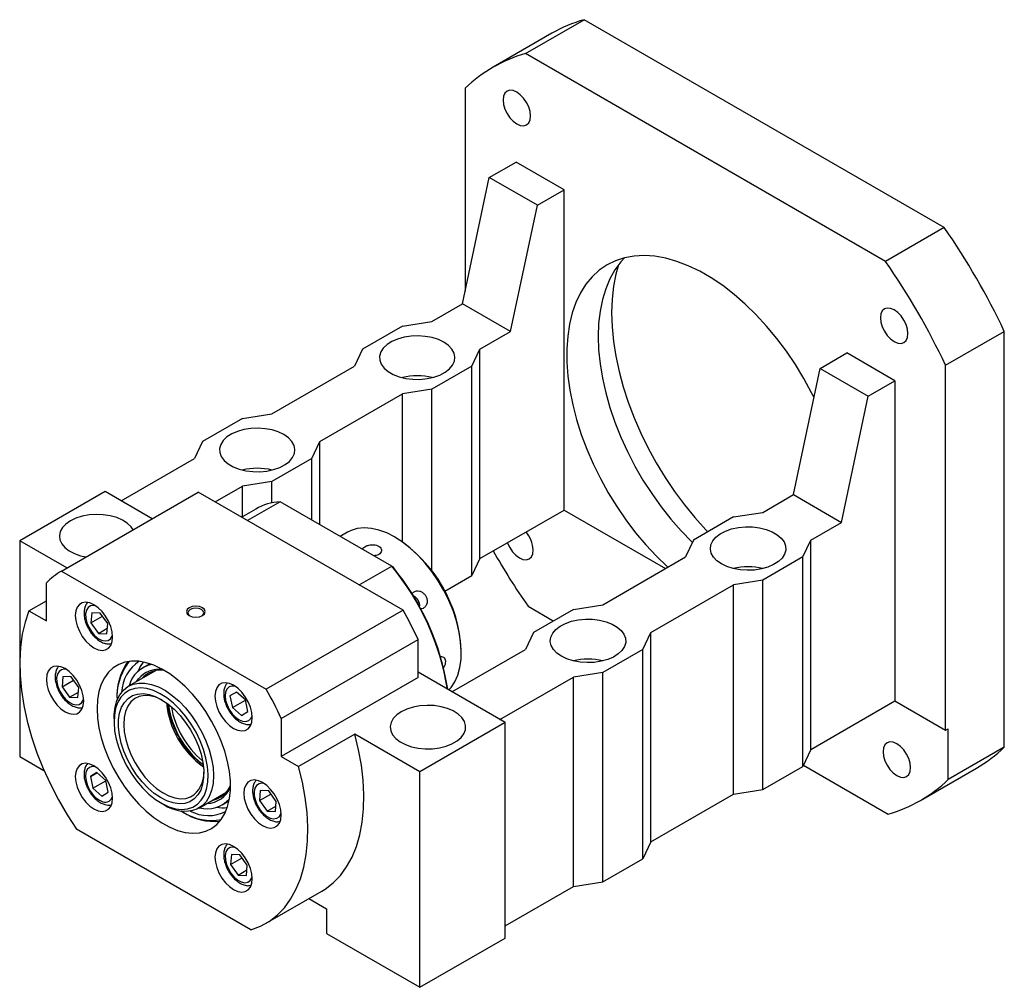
# Model space of a CAD drawing. Header units: millimetres. Extents: x 62 to 839, y 27 to 598.
# Tile 5 of 5: x 566 to 827, y 313 to 569. Entities that reach past the tile are written whole.
import ezdxf

# ---------------------------------------------------------------- set-up
doc = ezdxf.new("R2010")
doc.units = ezdxf.units.MM
doc.header["$LTSCALE"] = 3

msp = doc.modelspace()

# ---------------------------------------------------------------- linework, layer by layer
at = {"color": 7, "linetype": 'Continuous', "lineweight": 25}
for p, q in [((699.756, 560.38), (715.312, 569.36)), ((810.772, 514.253), (715.312, 569.36)), ((706.797, 565.748), (691.24, 556.768)), ((795.216, 505.272), (699.756, 560.38)), ((683.846, 551.192), (683.846, 497.385)), ((690.21, 527.514), (697.281, 531.596)), ((710.009, 524.249), (697.281, 531.596)), ((683.139, 494.037), (690.21, 527.514)), ((702.938, 520.167), (690.21, 527.514)), ((702.938, 520.167), (710.009, 524.249)), ((710.009, 439.328), (710.009, 524.249)), ((695.867, 486.689), (702.938, 520.167)), ((810.772, 514.253), (795.216, 505.272)), ((675.007, 489.342), (683.139, 494.037)), ((695.867, 486.689), (683.139, 494.037)), ((667.229, 488.118), (656.623, 481.995)), ((667.229, 488.118), (675.007, 489.342)), ((687.735, 481.995), (695.867, 486.689)), ((811.125, 477.715), (826.682, 486.696)), ((826.682, 376.463), (826.682, 486.696)), ((656.623, 481.995), (654.501, 477.505)), ((685.614, 477.505), (687.735, 481.995)), ((687.735, 426.47), (687.735, 481.995)), ((777.891, 476.897), (784.962, 480.979)), ((797.69, 473.631), (784.962, 480.979)), ((632.581, 464.85), (654.501, 477.505)), ((685.614, 477.505), (675.007, 471.381)), ((685.614, 421.98), (685.614, 477.505)), ((811.125, 380.947), (811.125, 477.715)), ((770.82, 443.419), (777.891, 476.897)), ((777.891, 476.897), (790.619, 469.549)), ((790.619, 469.549), (797.69, 473.631)), ((797.69, 473.631), (797.69, 388.711)), ((645.309, 457.503), (667.229, 470.157)), ((675.007, 471.381), (667.229, 470.157)), ((667.229, 430.866), (667.229, 470.157)), ((675.007, 423.169), (675.007, 471.381)), ((783.548, 436.072), (790.619, 469.549)), ((624.803, 463.626), (632.581, 464.85)), ((624.803, 463.626), (614.196, 457.503)), ((614.196, 457.503), (612.075, 453.012)), ((643.188, 453.012), (645.309, 457.503)), ((645.309, 435.462), (645.309, 457.503)), ((592.63, 441.787), (612.075, 453.012)), ((643.188, 453.012), (632.581, 446.889)), ((643.188, 436.687), (643.188, 453.012)), ((632.581, 446.889), (624.803, 445.665)), ((632.581, 441.238), (632.581, 446.889)), ((588.387, 444.236), (565.759, 431.174)), ((576.814, 423.162), (613.088, 444.103)), ((600.853, 437.039), (588.387, 444.236)), ((667.347, 412.78), (613.088, 444.103)), ((617.593, 441.502), (624.803, 445.665)), ((624.803, 437.587), (624.803, 445.665)), ((634.766, 441.549), (626.139, 436.569)), ((664.338, 424.477), (634.766, 441.549)), ((762.689, 438.725), (770.82, 443.419)), ((770.82, 443.419), (783.548, 436.072)), ((628.303, 439.608), (624.589, 437.464)), ((687.735, 426.47), (710.009, 439.328)), ((710.002, 439.324), (736.864, 423.817)), ((754.91, 437.501), (762.689, 438.725)), ((754.91, 437.501), (744.304, 431.377)), ((775.417, 431.377), (783.548, 436.072)), ((652.609, 433.433), (650.717, 432.34)), ((578.226, 423.977), (565.759, 431.174)), ((565.759, 431.174), (565.759, 374.016)), ((665.464, 431.989), (665.111, 432.193)), ((744.304, 431.377), (742.183, 426.887)), ((773.295, 426.887), (775.417, 431.377)), ((775.417, 375.853), (775.417, 431.377)), ((687.735, 426.47), (685.614, 421.98)), ((720.262, 414.233), (742.183, 426.887)), ((773.295, 426.887), (762.689, 420.764)), ((773.295, 371.362), (773.295, 426.887)), ((576.814, 423.162), (631.072, 391.839)), ((655.711, 419.497), (664.338, 424.477)), ((664.338, 424.477), (664.598, 424.327)), ((678.402, 417.816), (685.614, 421.98)), ((762.689, 420.764), (754.91, 419.54)), ((762.689, 365.239), (762.689, 420.764)), ((572.83, 409.947), (572.83, 419.995)), ((732.99, 406.885), (754.91, 419.54)), ((754.91, 364.015), (754.91, 419.54)), ((568.201, 412.62), (572.83, 415.292)), ((568.201, 412.62), (572.83, 409.947)), ((667.347, 412.78), (631.072, 391.839)), ((700.463, 413.81), (707.168, 409.94)), ((712.484, 413.008), (701.877, 406.885)), ((712.484, 413.008), (720.262, 414.233)), ((584.855, 412.116), (584.634, 409.427)), ((584.634, 409.427), (587.679, 411.184)), ((587.078, 412.021), (584.855, 412.116)), ((589.08, 409.236), (587.078, 412.021)), ((584.634, 409.427), (586.637, 406.641)), ((586.637, 406.641), (588.978, 407.993)), ((588.86, 406.546), (589.08, 409.236)), ((586.637, 406.641), (588.86, 406.546)), ((635.056, 384.073), (671.33, 405.013)), ((671.33, 394.966), (671.33, 405.013)), ((701.877, 406.885), (699.756, 402.395)), ((730.869, 402.395), (732.99, 406.885)), ((732.99, 351.36), (732.99, 406.885)), ((680.311, 391.169), (699.756, 402.395)), ((682.786, 401.576), (682.786, 401.985)), ((730.869, 402.395), (720.262, 396.272)), ((730.869, 346.87), (730.869, 402.395)), ((601.737, 396.733), (594.619, 392.624)), ((600.227, 398.574), (598.394, 397.516)), ((577.192, 395.177), (576.971, 392.487)), ((576.971, 392.487), (580.016, 394.245)), ((579.415, 395.081), (577.192, 395.177)), ((581.417, 392.296), (579.415, 395.081)), ((671.33, 394.966), (635.056, 374.025)), ((694.453, 383.006), (671.33, 396.354)), ((693.039, 383.822), (712.484, 395.047)), ((720.262, 396.272), (712.484, 395.047)), ((712.484, 339.523), (712.484, 395.047)), ((720.262, 340.747), (720.262, 396.272)), ((576.971, 392.487), (578.974, 389.702)), ((581.197, 389.607), (581.417, 392.296)), ((578.974, 389.702), (581.316, 391.054)), ((578.974, 389.702), (581.197, 389.607)), ((623.203, 391.075), (621.486, 390.049)), ((623.227, 391.054), (621.486, 390.049)), ((621.486, 390.049), (622.141, 386.945)), ((622.141, 386.945), (625.587, 388.935)), ((625.574, 388.998), (623.203, 391.075)), ((626.229, 385.894), (625.574, 388.998)), ((622.141, 386.945), (624.512, 384.868)), ((775.417, 375.853), (797.69, 388.711)), ((797.683, 388.707), (811.125, 380.947)), ((590.756, 384.085), (590.756, 383.268)), ((624.512, 384.868), (626.229, 385.894)), ((635.056, 384.073), (635.056, 374.025)), ((694.453, 383.006), (671.825, 369.943)), ((694.453, 325.848), (694.453, 383.006)), ((811.125, 380.947), (811.833, 381.355)), ((811.833, 367.891), (811.833, 381.355)), ((654.535, 379.925), (639.685, 371.353)), ((671.825, 369.943), (654.535, 379.925)), ((775.417, 375.853), (773.295, 371.362)), ((826.682, 376.463), (811.833, 367.891)), ((565.759, 374.016), (572.196, 370.3)), ((635.056, 374.025), (639.685, 371.353)), ((762.689, 365.239), (773.295, 371.362)), ((773.445, 371.679), (795.923, 358.703)), ((804.438, 362.315), (819.288, 370.887)), ((586.203, 369.708), (584.486, 368.682)), ((584.486, 368.682), (586.227, 369.687)), ((584.486, 368.682), (585.141, 365.578)), ((588.574, 367.631), (586.203, 369.708)), ((671.825, 312.785), (671.825, 369.943)), ((585.141, 365.578), (588.587, 367.568)), ((585.141, 365.578), (587.512, 363.501)), ((589.229, 364.528), (588.574, 367.631)), ((587.512, 363.501), (589.229, 364.528)), ((613.267, 360.32), (620.386, 364.429)), ((629.518, 364.97), (629.297, 362.28)), ((629.297, 362.28), (632.342, 364.038)), ((631.741, 364.874), (629.518, 364.97)), ((633.743, 362.089), (631.741, 364.874)), ((732.99, 351.36), (754.91, 364.015)), ((754.91, 364.015), (762.689, 365.239)), ((603.234, 361.653), (603.941, 361.245)), ((619.392, 361.142), (621.225, 362.2)), ((629.297, 362.28), (631.3, 359.495)), ((631.3, 359.495), (633.641, 360.847)), ((633.523, 359.399), (633.743, 362.089)), ((608.512, 359.549), (609.19, 359.156)), ((631.3, 359.495), (633.523, 359.399)), ((627.041, 328.027), (580.846, 354.694)), ((732.99, 351.36), (730.869, 346.87)), ((621.855, 348.03), (621.634, 345.341)), ((621.634, 345.341), (624.679, 347.099)), ((624.078, 347.935), (621.855, 348.03)), ((626.08, 345.15), (624.078, 347.935)), ((621.634, 345.341), (623.637, 342.556)), ((625.86, 342.46), (626.08, 345.15)), ((720.262, 340.747), (730.869, 346.87)), ((623.637, 342.556), (625.978, 343.907)), ((623.637, 342.556), (625.86, 342.46)), ((694.453, 329.113), (712.484, 339.523)), ((712.484, 339.523), (720.262, 340.747)), ((630.941, 329.705), (645.79, 338.277)), ((642.386, 336.312), (647.077, 333.605)), ((647.077, 333.605), (647.077, 327.072)), ((647.077, 327.072), (671.825, 312.785)), ((671.825, 312.785), (694.453, 325.848))]:
    msp.add_line(p, q, dxfattribs=at)
at = {"color": 8, "linetype": 'Continuous', "lineweight": 25}
for p, q in [((594.935, 399.236), (594.259, 398.484)), ((596.721, 393.837), (597.246, 394.575)), ((605.117, 387.861), (605.152, 387.575)), ((613.984, 372.106), (614.393, 371.793))]:
    msp.add_line(p, q, dxfattribs=at)
at = {"color": 7, "linetype": 'Continuous', "lineweight": 25, "flags": 128}
for points in [[(701.127, 543.837), (701.003, 544.997), (700.64, 546.222), (700.061, 547.427), (699.307, 548.53), (698.428, 549.458), (697.486, 550.145), (696.543, 550.546), (695.665, 550.633), (694.911, 550.4), (694.332, 549.863), (693.968, 549.059), (693.844, 548.042), (693.968, 546.882), (694.332, 545.658), (694.911, 544.453), (695.665, 543.349), (696.543, 542.422), (697.486, 541.735), (698.428, 541.334), (699.307, 541.247), (700.061, 541.48), (700.64, 542.017), (701.003, 542.821), (701.127, 543.837)], [(776.258, 469.165), (775.623, 470.428), (773.564, 474.216), (771.325, 477.902), (768.923, 481.459), (766.373, 484.865), (763.692, 488.095), (760.901, 491.126), (758.017, 493.939), (755.06, 496.514), (752.051, 498.833), (749.011, 500.88), (745.961, 502.641), (742.92, 504.104), (739.912, 505.259), (736.955, 506.098), (734.071, 506.615), (731.279, 506.806), (728.599, 506.671), (726.049, 506.21), (723.646, 505.426), (721.408, 504.325), (719.349, 502.914), (717.483, 501.204), (715.825, 499.205), (714.384, 496.932), (713.171, 494.4), (712.194, 491.626), (711.46, 488.631), (710.974, 485.433), (710.739, 482.057), (710.758, 478.523), (711.029, 474.858), (711.551, 471.086), (712.321, 467.233), (713.332, 463.325), (714.579, 459.39), (716.052, 455.455), (717.741, 451.547), (719.636, 447.692), (721.721, 443.917), (723.985, 440.249), (726.41, 436.711), (728.98, 433.33), (731.678, 430.127), (734.484, 427.126), (737.38, 424.346), (737.536, 424.205)], [(725.997, 506.197), (725.047, 505.148), (723.492, 503.031), (722.157, 500.649), (721.052, 498.017), (720.185, 495.154), (719.562, 492.08), (719.186, 488.814), (719.06, 485.381)], [(724.429, 504.373), (723.748, 501.896), (723.129, 498.659), (722.756, 495.236), (722.631, 491.647), (722.756, 487.913), (723.129, 484.059), (723.748, 480.108), (724.609, 476.084), (725.707, 472.013), (727.036, 467.918), (728.586, 463.826), (730.349, 459.762), (732.313, 455.75), (734.467, 451.816), (736.797, 447.984), (739.289, 444.277), (741.927, 440.718), (744.696, 437.33), (747.578, 434.132), (748.11, 433.575)], [(801.127, 486.109), (801.003, 487.269), (800.64, 488.493), (800.061, 489.698), (799.307, 490.802), (798.428, 491.729), (797.486, 492.416), (796.543, 492.817), (795.665, 492.904), (794.911, 492.671), (794.332, 492.134), (793.968, 491.33), (793.844, 490.313), (793.968, 489.153), (794.332, 487.929), (794.911, 486.724), (795.665, 485.62), (796.543, 484.693), (797.486, 484.006), (798.428, 483.605), (799.307, 483.518), (800.061, 483.751), (800.64, 484.288), (801.003, 485.092), (801.127, 486.109)], [(678.189, 483.832), (676.723, 484.53), (675.055, 485.056), (673.244, 485.391), (671.356, 485.521), (669.46, 485.443), (667.624, 485.159), (665.914, 484.679), (664.392, 484.021), (663.113, 483.209), (662.123, 482.272), (661.459, 481.244), (661.144, 480.161), (661.189, 479.064), (661.593, 477.992), (662.342, 476.983), (663.407, 476.074), (664.751, 475.298), (666.326, 474.683), (668.073, 474.251), (669.931, 474.018), (671.832, 473.991), (673.706, 474.173), (675.488, 474.557), (677.111, 475.128), (678.518, 475.866), (679.657, 476.745), (680.488, 477.732), (680.98, 478.792), (681.115, 479.887), (680.89, 480.977), (680.311, 482.022), (679.4, 482.985), (678.189, 483.832)], [(719.06, 485.381), (719.186, 481.802), (719.562, 478.102), (720.185, 474.308), (721.052, 470.444), (722.157, 466.537), (723.492, 462.613), (725.047, 458.701), (726.813, 454.825), (728.777, 451.013), (730.926, 447.291), (733.245, 443.685), (735.719, 440.218), (738.329, 436.914), (741.06, 433.797), (743.891, 430.887), (744.015, 430.766)], [(635.763, 459.339), (634.297, 460.038), (632.628, 460.564), (630.818, 460.898), (628.93, 461.029), (627.034, 460.95), (625.197, 460.666), (623.487, 460.187), (621.965, 459.529), (620.686, 458.717), (619.697, 457.78), (619.033, 456.752), (618.717, 455.669), (618.763, 454.572), (619.167, 453.5), (619.915, 452.491), (620.981, 451.582), (622.325, 450.806), (623.899, 450.191), (625.647, 449.759), (627.505, 449.525), (629.405, 449.499), (631.28, 449.681), (633.061, 450.065), (634.685, 450.636), (636.091, 451.374), (637.231, 452.253), (638.061, 453.24), (638.553, 454.3), (638.689, 455.395), (638.463, 456.485), (637.884, 457.53), (636.973, 458.493), (635.763, 459.339)], [(579.194, 436.48), (577.984, 435.634), (577.073, 434.671), (576.494, 433.625), (576.268, 432.536), (576.404, 431.441), (576.896, 430.381), (577.727, 429.394), (578.866, 428.515), (580.273, 427.777), (581.896, 427.206), (583.272, 426.89)], [(595.807, 434.126), (595.26, 434.921), (594.271, 435.858), (592.992, 436.67), (591.47, 437.328), (589.76, 437.807), (587.924, 438.091), (586.028, 438.169), (584.14, 438.039), (582.329, 437.705), (580.66, 437.179), (579.194, 436.48)], [(665.108, 432.195), (663.017, 433.259), (660.956, 434.021), (658.952, 434.471), (657.036, 434.602), (655.232, 434.414), (653.568, 433.907), (652.609, 433.433)], [(751.728, 425.05), (750.518, 425.897), (749.607, 426.86), (749.028, 427.905), (748.802, 428.995), (748.938, 430.09), (749.43, 431.15), (750.261, 432.137), (751.4, 433.016), (752.807, 433.754), (754.43, 434.325), (756.211, 434.709), (758.086, 434.891), (759.987, 434.864), (761.844, 434.631), (763.592, 434.199), (765.166, 433.584), (766.511, 432.808), (767.576, 431.899), (768.325, 430.89), (768.729, 429.818), (768.774, 428.721), (768.459, 427.638), (767.794, 426.61), (766.805, 425.673), (765.526, 424.861), (764.004, 424.203), (762.294, 423.723), (760.458, 423.439), (758.562, 423.361), (756.674, 423.491), (754.863, 423.826), (753.194, 424.352), (751.728, 425.05)], [(679.511, 391.631), (680.056, 392.255), (681.067, 393.789), (681.854, 395.576), (682.406, 397.59), (682.716, 399.804), (682.778, 402.186), (682.592, 404.702), (682.16, 407.318), (681.49, 409.996), (680.589, 412.7), (679.471, 415.391), (678.151, 418.031), (676.648, 420.583), (674.983, 423.011), (673.18, 425.282), (671.263, 427.364), (669.26, 429.227), (667.199, 430.845), (665.108, 432.195)], [(695.009, 430.669), (695.039, 430.59), (695.618, 429.385), (696.372, 428.281), (697.25, 427.354), (698.193, 426.666), (699.135, 426.266), (700.014, 426.179), (700.768, 426.412), (701.347, 426.948), (701.71, 427.753), (701.835, 428.769)], [(580.493, 411.372), (580.618, 410.029), (580.984, 408.609), (581.573, 407.185), (582.357, 405.827), (583.296, 404.605), (584.342, 403.578), (585.443, 402.799), (586.545, 402.306), (587.591, 402.125), (588.529, 402.264), (589.313, 402.717), (589.903, 403.46), (590.269, 404.457), (590.393, 405.657), (590.269, 407.001), (589.903, 408.42), (589.313, 409.844), (588.529, 411.202), (587.591, 412.425), (586.545, 413.451), (585.443, 414.23), (584.342, 414.723), (583.296, 414.904), (582.357, 414.765), (581.573, 414.312), (580.984, 413.569), (580.618, 412.572), (580.493, 411.372)], [(568.201, 412.62), (567.186, 409.63), (566.438, 406.398), (565.963, 402.949), (565.766, 399.306), (565.846, 395.497), (566.204, 391.55), (566.837, 387.493), (567.74, 383.355), (568.907, 379.168), (570.329, 374.96), (571.996, 370.764), (573.896, 366.609), (576.015, 362.526), (578.337, 358.545), (580.846, 354.694)], [(610.661, 411.378), (611.472, 411.065), (612.428, 410.956), (613.385, 411.065), (614.196, 411.378), (614.738, 411.846), (614.928, 412.399), (614.738, 412.951), (614.196, 413.419), (613.385, 413.732), (612.428, 413.842), (611.472, 413.732), (610.661, 413.419), (610.119, 412.951), (609.928, 412.399), (610.119, 411.846), (610.661, 411.378)], [(614.043, 411.297), (614.369, 411.608), (614.528, 412.072), (614.369, 412.536), (613.913, 412.929), (613.232, 413.192), (612.428, 413.284), (611.625, 413.192), (610.944, 412.929), (610.488, 412.536), (610.328, 412.072), (610.488, 411.608), (610.821, 411.292)], [(709.302, 400.558), (708.092, 401.404), (707.181, 402.368), (706.602, 403.413), (706.376, 404.503), (706.512, 405.597), (707.004, 406.658), (707.834, 407.645), (708.974, 408.523), (710.38, 409.262), (712.004, 409.833), (713.785, 410.216), (715.66, 410.398), (717.56, 410.372), (719.418, 410.139), (721.166, 409.707), (722.74, 409.092), (724.084, 408.316), (725.15, 407.407), (725.898, 406.398), (726.302, 405.325), (726.348, 404.228), (726.032, 403.146), (725.368, 402.118), (724.379, 401.181), (723.1, 400.368), (721.578, 399.711), (719.868, 399.231), (718.031, 398.947), (716.135, 398.869), (714.247, 398.999), (712.437, 399.333), (710.768, 399.859), (709.302, 400.558)], [(586.265, 386.677), (586.39, 384.191), (586.76, 381.597), (587.372, 378.93), (588.216, 376.229), (589.281, 373.532), (590.552, 370.876), (592.011, 368.298), (593.637, 365.835), (595.409, 363.522), (597.299, 361.39), (599.284, 359.47), (601.333, 357.789), (603.419, 356.37), (605.513, 355.233), (607.584, 354.394), (609.605, 353.865), (611.546, 353.654), (613.38, 353.762), (615.082, 354.19), (616.627, 354.93), (617.994, 355.973), (619.164, 357.304), (620.121, 358.903), (620.85, 360.75), (621.342, 362.817), (621.59, 365.075), (621.59, 367.494), (621.342, 370.039), (620.85, 372.673), (620.121, 375.362), (619.164, 378.066), (617.994, 380.747), (616.627, 383.369), (615.082, 385.893), (613.38, 388.286), (611.546, 390.512), (609.605, 392.542), (607.584, 394.346), (605.513, 395.898), (603.419, 397.179), (601.333, 398.168), (599.284, 398.853), (597.299, 399.224), (595.409, 399.276), (593.637, 399.007), (592.011, 398.422), (590.552, 397.529), (589.281, 396.34), (588.216, 394.872), (587.372, 393.146), (586.76, 391.186), (586.39, 389.02), (586.265, 386.677)], [(572.83, 394.433), (572.955, 393.089), (573.321, 391.67), (573.91, 390.246), (574.694, 388.888), (575.633, 387.665), (576.679, 386.639), (577.78, 385.86), (578.882, 385.367), (579.928, 385.186), (580.866, 385.325), (581.65, 385.778), (582.24, 386.521), (582.606, 387.518), (582.73, 388.718), (582.606, 390.061), (582.24, 391.481), (581.65, 392.905), (580.866, 394.263), (579.928, 395.485), (578.882, 396.512), (577.78, 397.291), (576.679, 397.784), (575.633, 397.965), (574.694, 397.826), (573.91, 397.373), (573.321, 396.63), (572.955, 395.633), (572.83, 394.433)], [(598.454, 399.045), (597.708, 397.852), (597.136, 396.591)], [(590.756, 384.085), (590.785, 385.081), (591.035, 387.042), (591.536, 388.796), (592.279, 390.311), (593.249, 391.557), (594.427, 392.508), (595.791, 393.148), (597.313, 393.463), (598.964, 393.448), (600.712, 393.102), (602.522, 392.432), (604.361, 391.451), (606.191, 390.18), (607.978, 388.641), (609.686, 386.865), (611.282, 384.887), (612.736, 382.746), (614.018, 380.482), (615.104, 378.14), (615.973, 375.766), (616.608, 373.405), (616.996, 371.104), (617.131, 368.908), (617.008, 366.859), (616.631, 364.997), (616.008, 363.358), (615.149, 361.974), (614.073, 360.873), (612.799, 360.075), (612.799, 360.075)], [(611.617, 360.546), (612.848, 361.322), (613.883, 362.397), (614.701, 363.751), (615.286, 365.356), (615.626, 367.178), (615.713, 369.181), (615.547, 371.325), (615.13, 373.565), (614.47, 375.855), (613.582, 378.15), (612.484, 380.403), (611.197, 382.567), (609.748, 384.599), (608.167, 386.457), (606.485, 388.103), (604.737, 389.505), (602.958, 390.632), (601.185, 391.463), (599.454, 391.981), (597.8, 392.175), (596.257, 392.04), (594.855, 391.581), (593.624, 390.805), (592.589, 389.73), (591.771, 388.376), (591.186, 386.771), (590.846, 384.949), (590.759, 382.946), (590.925, 380.802), (591.342, 378.562), (592.002, 376.272), (592.89, 373.977), (593.988, 371.724), (595.275, 369.56), (596.724, 367.528), (598.306, 365.67), (599.987, 364.024), (601.735, 362.622), (603.514, 361.495), (605.287, 360.664), (607.018, 360.146), (608.672, 359.952), (610.216, 360.087), (611.617, 360.546)], [(617.493, 390.012), (617.618, 388.669), (617.984, 387.25), (618.573, 385.825), (619.357, 384.468), (620.296, 383.245), (621.342, 382.218), (622.443, 381.439), (623.545, 380.947), (624.591, 380.766), (625.529, 380.905), (626.313, 381.357), (626.903, 382.101), (627.269, 383.097), (627.393, 384.298), (627.269, 385.641), (626.903, 387.061), (626.313, 388.485), (625.529, 389.842), (624.591, 391.065), (623.545, 392.092), (622.443, 392.871), (621.342, 393.363), (620.296, 393.545), (619.357, 393.405), (618.573, 392.953), (617.984, 392.209), (617.618, 391.213), (617.493, 390.012)], [(610.833, 361.997), (609.499, 361.568), (608.025, 361.462), (606.444, 361.683), (604.791, 362.225), (603.103, 363.076), (601.419, 364.218), (599.775, 365.624), (598.208, 367.263), (596.754, 369.098), (595.444, 371.09), (594.308, 373.192), (593.372, 375.359), (592.657, 377.541), (592.177, 379.69), (591.945, 381.758), (591.965, 383.7), (592.236, 385.47), (592.754, 387.03), (593.505, 388.346), (594.474, 389.387), (595.639, 390.13), (596.973, 390.559), (598.447, 390.665), (600.028, 390.444), (601.681, 389.902), (603.369, 389.051), (605.053, 387.909), (606.697, 386.504), (608.264, 384.864), (609.719, 383.029), (611.028, 381.037), (612.164, 378.935), (613.1, 376.768), (613.815, 374.586), (614.295, 372.437), (614.527, 370.369), (614.507, 368.428), (614.236, 366.657), (613.718, 365.097), (612.967, 363.781), (611.998, 362.74), (610.833, 361.997)], [(603.547, 388.94), (603.449, 388.992), (601.837, 389.692), (600.275, 390.082), (598.799, 390.153), (597.443, 389.903), (596.24, 389.338), (595.217, 388.472), (594.399, 387.325), (593.805, 385.923), (593.448, 384.299), (593.337, 382.493), (593.475, 380.545), (593.858, 378.501), (594.477, 376.41), (595.319, 374.321), (596.362, 372.282), (597.584, 370.341), (598.954, 368.543), (600.441, 366.932), (602.011, 365.544), (603.625, 364.413), (605.247, 363.564), (606.839, 363.017), (608.362, 362.786), (609.783, 362.876), (611.066, 363.284), (611.066, 363.284)], [(666.876, 385.863), (665.665, 385.017), (664.754, 384.053), (664.175, 383.008), (663.95, 381.918), (664.085, 380.824), (664.577, 379.764), (665.408, 378.776), (666.547, 377.898), (667.954, 377.16), (669.577, 376.588), (671.359, 376.205), (673.233, 376.023), (675.134, 376.049), (676.992, 376.282), (678.739, 376.714), (680.314, 377.329), (681.658, 378.105), (682.724, 379.014), (683.472, 380.023), (683.876, 381.096), (683.921, 382.193), (683.606, 383.275), (682.942, 384.303), (681.952, 385.24), (680.673, 386.053), (679.151, 386.71), (677.441, 387.19), (675.605, 387.474), (673.709, 387.552), (671.821, 387.422), (670.01, 387.088), (668.342, 386.562), (666.876, 385.863)], [(645.79, 338.277), (646.721, 338.853), (648.84, 340.49), (650.739, 342.451), (652.407, 344.723), (653.829, 347.288), (654.996, 350.128), (655.899, 353.223), (656.532, 356.549), (656.89, 360.084), (656.97, 363.8), (656.772, 367.67), (656.298, 371.668), (655.55, 375.762), (654.535, 379.925)], [(801.835, 371.041), (801.71, 372.201), (801.347, 373.425), (800.768, 374.63), (800.014, 375.734), (799.135, 376.661), (798.193, 377.348), (797.25, 377.749), (796.372, 377.836), (795.618, 377.603), (795.039, 377.066), (794.675, 376.262), (794.551, 375.245), (794.675, 374.085), (795.039, 372.861), (795.618, 371.656), (796.372, 370.552), (797.25, 369.625), (798.193, 368.938), (799.135, 368.537), (800.014, 368.45), (800.768, 368.683), (801.347, 369.22), (801.71, 370.024), (801.835, 371.041)], [(580.493, 368.646), (580.618, 367.302), (580.984, 365.883), (581.573, 364.459), (582.357, 363.101), (583.296, 361.879), (584.342, 360.852), (585.443, 360.073), (586.545, 359.58), (587.591, 359.399), (588.529, 359.538), (589.313, 359.991), (589.903, 360.734), (590.269, 361.731), (590.393, 362.931), (590.269, 364.275), (589.903, 365.694), (589.313, 367.118), (588.529, 368.476), (587.591, 369.698), (586.545, 370.725), (585.443, 371.504), (584.342, 371.997), (583.296, 372.178), (582.357, 372.039), (581.573, 371.586), (580.984, 370.843), (580.618, 369.846), (580.493, 368.646)], [(627.041, 328.027), (629.55, 328.981), (631.872, 330.281), (633.99, 331.917), (635.89, 333.879), (637.557, 336.15), (638.979, 338.716), (640.146, 341.556), (641.05, 344.651), (641.682, 347.977), (642.04, 351.511), (642.121, 355.227), (641.923, 359.098), (641.448, 363.095), (640.701, 367.19), (639.685, 371.353)], [(625.156, 364.226), (625.28, 362.882), (625.647, 361.463), (626.236, 360.039), (627.02, 358.681), (627.958, 357.458), (629.005, 356.432), (630.106, 355.652), (631.208, 355.16), (632.254, 354.979), (633.192, 355.118), (633.976, 355.57), (634.566, 356.314), (634.932, 357.311), (635.056, 358.511), (634.932, 359.854), (634.566, 361.274), (633.976, 362.698), (633.192, 364.055), (632.254, 365.278), (631.208, 366.305), (630.106, 367.084), (629.005, 367.577), (627.958, 367.758), (627.02, 367.619), (626.236, 367.166), (625.647, 366.423), (625.28, 365.426), (625.156, 364.226)], [(617.493, 347.286), (617.618, 345.943), (617.984, 344.523), (618.573, 343.099), (619.357, 341.742), (620.296, 340.519), (621.342, 339.492), (622.443, 338.713), (623.545, 338.221), (624.591, 338.039), (625.529, 338.178), (626.313, 338.631), (626.903, 339.374), (627.269, 340.371), (627.393, 341.571), (627.269, 342.915), (626.903, 344.334), (626.313, 345.759), (625.529, 347.116), (624.591, 348.339), (623.545, 349.365), (622.443, 350.145), (621.342, 350.637), (620.296, 350.818), (619.357, 350.679), (618.573, 350.227), (617.984, 349.483), (617.618, 348.486), (617.493, 347.286)]]:
    msp.add_lwpolyline(points, dxfattribs=at)
at = {"color": 8, "linetype": 'Continuous', "lineweight": 25, "flags": 128}
for points in [[(585.87, 413.963), (585.323, 414.046), (584.517, 413.922), (583.871, 413.485), (583.428, 412.765), (583.219, 411.812), (583.258, 410.689), (583.542, 409.474), (584.052, 408.249), (584.753, 407.097), (585.598, 406.098), (586.528, 405.32), (587.481, 404.814), (588.392, 404.617), (589.197, 404.74), (589.844, 405.177), (590.287, 405.897), (590.375, 406.16)], [(578.207, 397.024), (577.66, 397.106), (576.854, 396.982), (576.208, 396.546), (575.765, 395.826), (575.556, 394.872), (575.595, 393.75), (575.879, 392.534), (576.389, 391.309), (577.09, 390.158), (577.935, 389.159), (578.865, 388.38), (579.818, 387.875), (580.729, 387.677), (581.534, 387.801), (582.181, 388.238), (582.624, 388.957), (582.712, 389.22)], [(622.881, 392.6), (622.003, 392.677), (621.252, 392.433), (620.678, 391.884), (620.32, 391.07), (620.204, 390.043), (620.337, 388.876), (620.71, 387.647), (621.297, 386.441), (622.058, 385.338), (622.943, 384.415), (623.889, 383.734), (624.834, 383.342), (625.712, 383.266), (626.463, 383.51), (627.037, 384.058), (627.375, 384.8)], [(585.87, 371.237), (585.003, 371.31), (584.252, 371.066), (583.678, 370.518), (583.32, 369.703), (583.204, 368.677), (583.337, 367.51), (583.71, 366.281), (584.297, 365.074), (585.058, 363.971), (585.943, 363.048), (586.889, 362.368), (587.834, 361.976)], [(630.533, 366.816), (629.986, 366.899), (629.18, 366.775), (628.534, 366.339), (628.091, 365.619), (627.882, 364.665), (627.921, 363.542), (628.205, 362.327), (628.715, 361.102), (629.416, 359.951), (630.261, 358.952), (631.191, 358.173)], [(631.191, 358.173), (632.144, 357.668), (633.055, 357.47), (633.86, 357.594), (634.507, 358.031), (634.95, 358.75), (635.038, 359.013)], [(622.87, 349.877), (622.323, 349.96), (621.517, 349.836), (620.871, 349.399), (620.428, 348.68), (620.219, 347.726), (620.258, 346.603), (620.542, 345.388), (621.052, 344.163), (621.753, 343.011), (622.598, 342.012), (623.528, 341.234)], [(623.528, 341.234), (624.481, 340.728), (625.392, 340.531), (626.197, 340.655), (626.844, 341.091), (627.287, 341.811), (627.375, 342.074)]]:
    msp.add_lwpolyline(points, dxfattribs=at)
at = {"color": 7, "linetype": 'Continuous', "lineweight": 25}
for centre, radius, start, end in [((725.852, 532.666), 38.178, 106.02611, 119.94246), ((710.211, 523.906), 37.942, 105.99438, 134.01637), ((651.21, 403.759), 194.085, 25.29796, 34.70205), ((635.654, 394.778), 194.085, 25.29796, 34.70205), ((671.118, 458.217), 16.695, 76.37277, 103.62726), ((628.692, 433.724), 16.696, 76.37286, 103.62714), ((635.76, 426.507), 15.074, 93.78273, 119.64836), ((693.811, 428.358), 8.035, 2.93834, 40.05159), ((645.278, 400.334), 37.544, 2.52015, 57.47985), ((859.803, 524.161), 193.821, 209.57696, 214.70439), ((586.206, 407.26), 18.468, 120.56925, 136.40789), ((611.448, 380.828), 68.575, 9.24959, 39.5328), ((612.38, 381.363), 67.621, 8.89422, 39.44717), ((758.8, 407.599), 16.696, 76.37289, 103.62713), ((668.855, 413.946), 2.903, 353.97135, 66.02579), ((586.929, 366.628), 92.72, 24.45564, 29.85122), ((603.374, 390.46), 10.63, 124.23361, 177.11371), ((716.373, 383.107), 16.696, 76.37299, 103.62701), ((607.37, 390.122), 15.834, 145.54846, 184.36964), ((602.307, 390.701), 7.824, 101.15693, 165.2378), ((603.186, 390.05), 6.844, 83.032, 137.90908), ((550.654, 345.687), 92.72, 24.45564, 29.85122), ((629.678, 391.322), 24.811, 188.68589, 230.75962), ((800.22, 403.864), 38.093, 300.03645, 314.00019), ((607.201, 369.534), 7.348, 301.73434, 2.58146), ((615.292, 369.063), 6.887, 282.27152, 336.77663), ((785.468, 395.176), 37.942, 285.99438, 314.01637), ((615.404, 368.083), 7.951, 255.33062, 318.26389), ((609.541, 369.534), 10.004, 235.95794, 289.00457), ((619.673, 370.828), 10.453, 260.57765, 275.89256), ((617.368, 372.073), 15.297, 237.12969, 275.40518), ((615.768, 368.664), 10.345, 242.09344, 296.54849)]:
    msp.add_arc(centre, radius, start, end, dxfattribs=at)
at = {"color": 8, "linetype": 'Continuous', "lineweight": 25}
for centre, radius, start, end in [((606.602, 389.856), 15.06, 145.04325, 183.67351), ((602.702, 390.066), 7.079, 82.85004, 140.42564), ((627.898, 390.3), 23.313, 185.19961, 234.79501), ((629.693, 391.337), 24.131, 189.85424, 230.14039), ((615.1, 368.604), 7.076, 272.18571, 337.08763), ((588.448, 363.848), 1.97, 251.82217, 347.85571), ((616.565, 370.983), 13.939, 238.05228, 280.69384)]:
    msp.add_arc(centre, radius, start, end, dxfattribs=at)
at = {"color": 7, "linetype": 'Continuous', "lineweight": 25}
for points, knots in [([(656.607, 428.94), (656.608, 428.952), (656.622, 429.117), (656.917, 429.418), (657.474, 429.79), (658.242, 430.052), (659.098, 430.172), (659.957, 430.124), (660.721, 429.9), (661.3, 429.52), (661.631, 429.029), (661.68, 428.49), (661.438, 427.973), (660.93, 427.555), (660.282, 427.285), (659.792, 427.242), (659.581, 427.223)], [0, 0, 0, 0, 0.0061838, 0.084387, 0.1623139, 0.2399495, 0.3177328, 0.395871, 0.4740202, 0.5518199, 0.6294558, 0.7073635, 0.7855615, 0.8636131, 0.9413075, 1, 1, 1, 1]), ([(669.703, 417.029), (669.771, 417.155), (669.912, 417.419), (670.157, 417.577), (670.285, 417.659)], [0, 0, 0, 0, 0.4802537, 1, 1, 1, 1]), ([(670.285, 417.659), (670.498, 417.75), (670.925, 417.933), (671.687, 417.878), (672.428, 417.576), (673.071, 417.033), (673.533, 416.315), (673.763, 415.502), (673.741, 414.687), (673.474, 413.96), (672.997, 413.422), (672.455, 413.127), (672.076, 413.136), (671.93, 413.139)], [0, 0, 0, 0, 0.0940158, 0.1880206, 0.2823213, 0.3768165, 0.4709915, 0.5648327, 0.6588435, 0.7532626, 0.8476988, 0.9417257, 1, 1, 1, 1]), ([(583.715, 414.76), (583.665, 414.71), (583.381, 414.434), (583.075, 413.73), (582.812, 412.693), (582.795, 411.492), (583.01, 410.193), (583.456, 408.862), (584.106, 407.576), (584.928, 406.394), (585.889, 405.371), (586.959, 404.554), (588.057, 404.028), (589.122, 403.78), (589.776, 403.856), (590.088, 403.892)], [0, 0, 0, 0, 0.0161108, 0.0899371, 0.1672005, 0.2492755, 0.3343642, 0.4197559, 0.5048638, 0.5900478, 0.6757861, 0.7626779, 0.8512603, 0.9291124, 1, 1, 1, 1]), ([(677.195, 400.428), (677.227, 400.441), (677.462, 400.532), (677.865, 400.444), (678.307, 400.149), (678.544, 399.672), (678.569, 399.297), (678.578, 399.147)], [0, 0, 0, 0, 0.0419238, 0.3027776, 0.5648125, 0.8273997, 1, 1, 1, 1]), ([(576.052, 397.82), (576.002, 397.771), (575.719, 397.495), (575.412, 396.791), (575.149, 395.754), (575.132, 394.553), (575.347, 393.254), (575.793, 391.923), (576.443, 390.636), (577.265, 389.454), (578.226, 388.431), (579.296, 387.614), (580.394, 387.089), (581.459, 386.841), (582.113, 386.917), (582.425, 386.953)], [0, 0, 0, 0, 0.0161107, 0.089937, 0.1672005, 0.2492754, 0.334364, 0.4197558, 0.5048637, 0.5900478, 0.6757861, 0.7626779, 0.8512602, 0.9291125, 1, 1, 1, 1]), ([(678.578, 399.147), (678.554, 398.905), (678.505, 398.421), (678.291, 397.846), (678.106, 397.58), (678.084, 397.547)], [0, 0, 0, 0, 0.4678075, 0.9355538, 1, 1, 1, 1]), ([(620.783, 393.495), (620.606, 393.271), (620.224, 392.786), (619.906, 391.83), (619.773, 390.702), (619.881, 389.441), (620.223, 388.115), (620.784, 386.799), (621.53, 385.562), (622.431, 384.459), (623.454, 383.543), (624.533, 382.881), (625.605, 382.521), (626.491, 382.411), (626.985, 382.535), (627.156, 382.577)], [0, 0, 0, 0, 0.0633901, 0.1376286, 0.2164059, 0.2992607, 0.3835112, 0.4675213, 0.5513947, 0.6356186, 0.7206675, 0.8071901, 0.8861153, 0.9605547, 1, 1, 1, 1]), ([(614.339, 371.759), (613.993, 372.014), (613.148, 372.636), (611.839, 373.887), (610.451, 375.443), (609.165, 377.171), (608.009, 379.022), (607.01, 380.961), (606.185, 382.945), (605.567, 384.924), (605.19, 386.549), (605.101, 387.463), (605.072, 387.764)], [0, 0, 0, 0, 0.0751075, 0.1837149, 0.2925413, 0.4015502, 0.5106741, 0.6198345, 0.7289331, 0.8378742, 0.946576, 1, 1, 1, 1]), ([(583.724, 372.032), (583.645, 371.95), (583.34, 371.634), (583.029, 370.881), (582.797, 369.821), (582.809, 368.605), (583.054, 367.297), (583.529, 365.968), (584.202, 364.691), (585.044, 363.527), (586.02, 362.527), (587.07, 361.765), (587.896, 361.387), (588.567, 361.189), (589.207, 361.09), (589.777, 361.053), (590.083, 361.161), (590.085, 361.162)], [0, 0, 0, 0, 0.0257615, 0.0998267, 0.1776887, 0.2602856, 0.3455465, 0.4308878, 0.5159653, 0.6011875, 0.6870226, 0.7740967, 0.8550835, 0.8766462, 0.9258763, 0.9994899, 1, 1, 1, 1]), ([(628.375, 367.614), (628.218, 367.408), (627.858, 366.937), (627.56, 365.998), (627.436, 364.865), (627.554, 363.599), (627.906, 362.272), (628.474, 360.958), (629.228, 359.726), (630.118, 358.65), (630.865, 357.984), (631.485, 357.539), (632.152, 357.133), (633.081, 356.774), (634.039, 356.624), (634.572, 356.736), (634.775, 356.778)], [0, 0, 0, 0, 0.0584121, 0.1337189, 0.2136704, 0.2976624, 0.3829474, 0.4679763, 0.5528841, 0.6381635, 0.7196614, 0.7415965, 0.7885144, 0.877011, 0.9530235, 1, 1, 1, 1]), ([(620.713, 350.675), (620.555, 350.469), (620.195, 349.998), (619.897, 349.059), (619.773, 347.925), (619.891, 346.66), (620.243, 345.333), (620.811, 344.019), (621.565, 342.787), (622.455, 341.711), (623.202, 341.044), (623.822, 340.6), (624.489, 340.193), (625.418, 339.834), (626.376, 339.685), (626.909, 339.796), (627.112, 339.839)], [0, 0, 0, 0, 0.0584122, 0.133719, 0.2136704, 0.2976625, 0.3829474, 0.4679764, 0.5528841, 0.6381636, 0.7196614, 0.7415965, 0.7885145, 0.8770111, 0.9530236, 1, 1, 1, 1])]:
    msp.add_open_spline(points, degree=3, knots=knots, dxfattribs=at)

doc.saveas('drawing.dxf')
